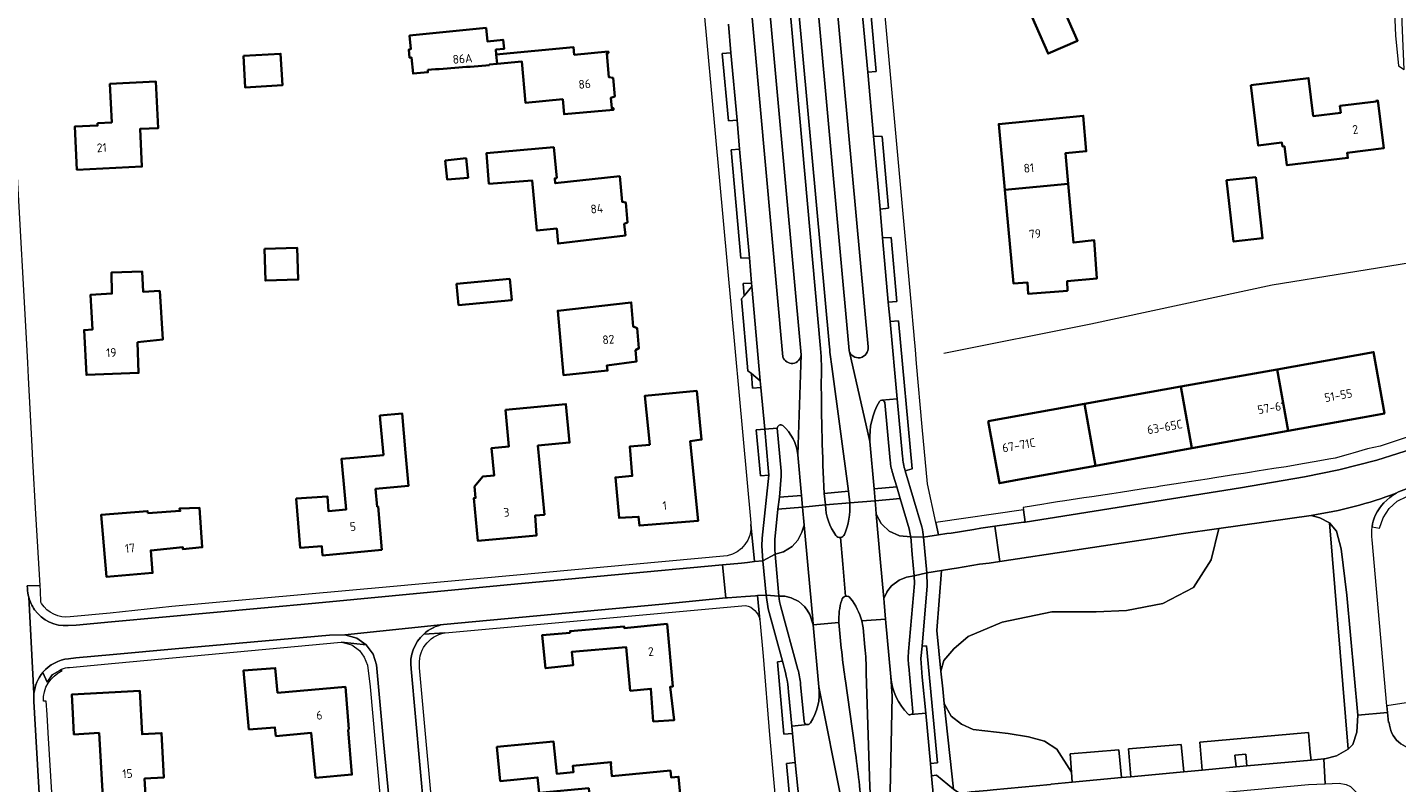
# Model space of a CAD drawing. Extents: x 150256 to 156914, y 461459 to 469481.
# Tile 21 of 256: x 152740 to 152951, y 462186 to 462302. Entities that reach past the tile are written whole.
import ezdxf
from ezdxf.enums import TextEntityAlignment as Align

# ---------------------------------------------------------------- set-up
doc = ezdxf.new("R2010")
doc.units = 0
doc.header["$LTSCALE"] = 0.75
for name, color, linetype, lineweight in [('B-RO-GR-BEPLANTING_CULTUUR_BOSPLANTSOEN-GV', 251, 'CONTINUOUS', 18), ('B-RO-GR-GROENVOORZIENING-GV', 251, 'CONTINUOUS', 18), ('B-RO-IE-TERREINAFSCHEIDING_KUNSTMATIG_HEKWERK-G', 251, 'IE-TERREINAFSCHEIDING-KUNSTMATIG', 18), ('B-RO-OG-BEBOUWING-GV', 6, 'CONTINUOUS', 35), ('B-RO-OG-BEBOUWING-T18', 1, 'CONTINUOUS', 18), ('B-RO-OG-TERREIN_CULTUURSCHEIDING-GV', 251, 'CONTINUOUS', 18), ('B-RO-VH-VERHARDING_ASFALT-GV', 251, 'CONTINUOUS', 18), ('B-RO-VH-VERHARDING_BETONSTRAATSTEEN-GV', 251, 'CONTINUOUS', 18), ('B-RO-VH-VERHARDING_STRAATBAKSTEEN-GV', 251, 'CONTINUOUS', 18), ('B-RO-VH-VERHARDING_TEGEL-GV', 251, 'CONTINUOUS', 18)]:
    doc.layers.add(name, color=color, linetype=linetype, lineweight=lineweight)
doc.styles.add('NLCS-ISO-M200-T18', font='NLCS-ISO.ttf', dxfattribs={"height": 360})
doc.linetypes.add('IE-TERREINAFSCHEIDING-KUNSTMATIG', pattern='A,4,[82,NLCS.SHX,S=0.75,R=90,X=0,Y=0],4,-2', length=10)

msp = doc.modelspace()

# ---------------------------------------------------------------- linework, layer by layer
at = {"layer": 'B-RO-GR-BEPLANTING_CULTUUR_BOSPLANTSOEN-GV'}
for points in [[(152880.934, 462218.496), (152880.223, 462209.212), (152880.85, 462202.935), (152881.28, 462204.629), (152882.817, 462206.386), (152885.022, 462208.33), (152890.302, 462210.525), (152897.94, 462212.093), (152904.81, 462212.093), (152909.475, 462212.344), (152915.062, 462213.41), (152919.829, 462215.856), (152922.546, 462220.121), (152923.7, 462224.968), (152917.909, 462224.145), (152913.052, 462223.404), (152889.909, 462219.874), (152888.284, 462219.626), (152886.791, 462219.468), (152883.243, 462218.871), (152882.513, 462218.741)], [(152882.795, 462184.742), (152883.6, 462184.194), (152884.876, 462184.256), (152885.53, 462184.329), (152887.952, 462184.524), (152888.924, 462184.661), (152897.737, 462185.489), (152897.86, 462185.528), (152897.869, 462185.501), (152901.112, 462185.807), (152900.99, 462187.376), (152898.709, 462190.894), (152896.812, 462192.148), (152894.352, 462192.838), (152891.225, 462193.34), (152885.791, 462193.967), (152883.996, 462194.783), (152882.407, 462196.037), (152881.363, 462197.99)]]:
    msp.add_lwpolyline(points, close=True, dxfattribs=at)
at = {"layer": 'B-RO-GR-GROENVOORZIENING-GV'}
msp.add_lwpolyline([(152928.059, 462188.33), (152927.889, 462190.163), (152926.207, 462190.007), (152926.376, 462188.175)], close=True, dxfattribs=at)
at = {"layer": 'B-RO-IE-TERREINAFSCHEIDING_KUNSTMATIG_HEKWERK-G'}
for points in [[(152950.5, 462312.133), (152950.971, 462301.08)], [(152950.971, 462301.08), (152951.444, 462296.375)], [(152954.895, 462266.22), (152931.946, 462262.517), (152903.977, 462256.524), (152881.271, 462252.007)]]:
    msp.add_lwpolyline(points, dxfattribs=at)
at = {"layer": 'B-RO-OG-BEBOUWING-GV'}
for points in [[(152893.585, 462306.976), (152897.381, 462298.287), (152901.924, 462300.272), (152898.698, 462307.656), (152897.907, 462307.31), (152897.875, 462307.697), (152897.164, 462316.408), (152886.396, 462315.35), (152887.25, 462306.391)], [(152773.226, 462297.944), (152773.497, 462293.064), (152779.238, 462293.383), (152778.967, 462298.263)], [(152812.245, 462298.155), (152812.379, 462296.723), (152816.161, 462297.068), (152816.741, 462290.704), (152822.487, 462291.228), (152822.698, 462288.925), (152830.343, 462289.622), (152830.319, 462289.881), (152830.05, 462289.856), (152829.905, 462291.447), (152830.516, 462291.677), (152830.249, 462294.518), (152829.615, 462294.629), (152829.28, 462298.304), (152829.549, 462298.328), (152829.525, 462298.587), (152824.276, 462298.108), (152824.17, 462299.273)], [(152928.662, 462293.41), (152929.804, 462284.092), (152933.447, 462284.538), (152933.52, 462283.942), (152933.847, 462283.982), (152934.209, 462281.035), (152943.638, 462282.191), (152943.54, 462282.984), (152949.158, 462283.673), (152948.257, 462291.028), (152947.999, 462290.996), (152948.011, 462290.897), (152942.393, 462290.208), (152942.522, 462289.156), (152938.282, 462288.637), (152937.563, 462294.501)], [(152750.715, 462287.563), (152750.734, 462287.178), (152747.211, 462287.008), (152747.533, 462280.344), (152757.577, 462280.829), (152757.296, 462286.653), (152760.078, 462286.788), (152759.733, 462293.951), (152752.624, 462293.608), (152752.91, 462287.669)], [(152900.481, 462278.16), (152900.054, 462282.912), (152903.273, 462283.216), (152902.8, 462288.7), (152889.757, 462287.404), (152890.707, 462277.252)], [(152821.58, 462279.048), (152821.117, 462283.82), (152810.716, 462282.893), (152811.111, 462278.188), (152817.79, 462278.687), (152818.515, 462270.954), (152821.571, 462271.27), (152821.764, 462268.957), (152832.157, 462270.217), (152831.988, 462271.994), (152832.476, 462272.192), (152832.226, 462275.292), (152831.665, 462275.38), (152831.287, 462279.342), (152821.336, 462278.27), (152821.258, 462279.016)], [(152804.378, 462281.79), (152804.652, 462278.849), (152807.895, 462279.124), (152807.57, 462282.115)], [(152890.707, 462277.252), (152892.059, 462262.792), (152894.183, 462262.961), (152894.323, 462261.186), (152900.366, 462261.681), (152900.312, 462263.152), (152904.908, 462263.591), (152904.503, 462269.479), (152901.293, 462269.108), (152900.481, 462278.16)], [(152929.412, 462279.225), (152924.92, 462278.719), (152925.987, 462269.262), (152930.479, 462269.768)], [(152776.479, 462268.123), (152776.633, 462263.24), (152781.678, 462263.4), (152781.523, 462268.283)], [(152756.884, 462253.726), (152760.782, 462254.128), (152760.317, 462261.654), (152757.754, 462261.511), (152757.606, 462264.657), (152752.885, 462264.51), (152752.933, 462261.241), (152749.652, 462261.057), (152749.945, 462255.712), (152748.655, 462255.601), (152749.018, 462248.683), (152757.045, 462248.999)], [(152814.323, 462263.498), (152806.123, 462262.728), (152806.429, 462259.466), (152814.629, 462260.236)], [(152833.695, 462252.512), (152834.241, 462252.811), (152833.972, 462255.925), (152833.38, 462256.148), (152833.058, 462259.87), (152821.719, 462258.58), (152822.606, 462248.66), (152829.415, 462249.347), (152829.311, 462250.164), (152833.849, 462250.739)], [(152934.422, 462240.048), (152945.862, 462242.121), (152949.274, 462242.739), (152947.588, 462252.208), (152932.721, 462249.546)], [(152917.855, 462246.883), (152919.561, 462237.355), (152934.422, 462240.048), (152932.721, 462249.546)], [(152835.91, 462237.903), (152832.844, 462237.615), (152833.226, 462233.104), (152830.611, 462232.855), (152831.18, 462226.615), (152834.187, 462226.801), (152834.323, 462225.424), (152843.369, 462226.158), (152842.161, 462238.479), (152843.907, 462238.693), (152843.176, 462246.208), (152835.165, 462245.474)], [(152904.701, 462234.663), (152919.561, 462237.355), (152917.855, 462246.883), (152902.989, 462244.221)], [(152813.663, 462243.297), (152814.196, 462237.642), (152811.508, 462237.388), (152811.906, 462233.157), (152810.154, 462232.992), (152808.885, 462231.459), (152809.051, 462229.697), (152808.782, 462229.672), (152809.406, 462223.051), (152818.47, 462223.905), (152818.219, 462226.975), (152819.674, 462227.112), (152818.669, 462237.785), (152823.547, 462238.244), (152822.988, 462244.175)], [(152888.123, 462241.559), (152889.854, 462231.973), (152892.935, 462232.531), (152904.701, 462234.663), (152902.989, 462244.221)], [(152781.365, 462229.617), (152782.008, 462221.985), (152785.325, 462222.271), (152785.453, 462220.812), (152794.583, 462221.687), (152794.013, 462228.353), (152793.871, 462228.34), (152793.61, 462231.083), (152798.701, 462231.567), (152798.241, 462236.661), (152797.722, 462242.724), (152794.289, 462242.415), (152794.397, 462241.215), (152794.833, 462236.37), (152794.838, 462236.318), (152790.267, 462235.907), (152788.371, 462235.736), (152788.868, 462230.117), (152789.064, 462227.908), (152786.34, 462227.663), (152786.188, 462229.938)], [(152758.458, 462227.352), (152758.431, 462227.672), (152751.291, 462227.095), (152752.082, 462217.519), (152759.227, 462218.125), (152758.937, 462221.607), (152763.893, 462222.078), (152763.883, 462221.785), (152766.871, 462222.077), (152766.432, 462228.193), (152763.367, 462228.062), (152763.491, 462227.688)], [(152823.652, 462208.86), (152819.34, 462208.534), (152819.856, 462203.406), (152824.093, 462203.87), (152823.91, 462205.944), (152832.258, 462206.674), (152832.901, 462199.935), (152836.11, 462200.246), (152836.463, 462195.209), (152839.669, 462195.372), (152839.061, 462200.531), (152839.473, 462200.571), (152838.595, 462210.253), (152831.978, 462209.606), (152831.956, 462209.858), (152823.628, 462209.146)], [(152789.394, 462193.903), (152789.481, 462194.021), (152788.962, 462200.519), (152778.511, 462199.627), (152778.14, 462203.442), (152773.233, 462203.06), (152774.067, 462193.976), (152778.089, 462194.266), (152778.241, 462192.936), (152783.704, 462193.417), (152784.355, 462186.518), (152789.959, 462187.007)], [(152751.646, 462181.715), (152758.227, 462182.024), (152757.985, 462186.387), (152760.97, 462186.559), (152760.591, 462193.389), (152757.605, 462193.216), (152757.241, 462199.947), (152746.754, 462199.342), (152746.913, 462196.409), (152747.087, 462193.201), (152750.971, 462193.425)], [(152829.951, 462188.641), (152829.923, 462188.93), (152824.061, 462188.367), (152824.156, 462187.371), (152821.568, 462187.122), (152821.089, 462192.1), (152812.35, 462191.258), (152812.856, 462185.993), (152818.619, 462186.547), (152818.849, 462184.158), (152826.514, 462184.896), (152827.092, 462178.883), (152839.823, 462180.108), (152839.718, 462181.203), (152840.873, 462181.313), (152840.359, 462186.659), (152839.204, 462186.548), (152839.111, 462187.614), (152830.074, 462186.745), (152829.892, 462188.636)]]:
    msp.add_lwpolyline(points, close=True, dxfattribs=at)
for points in [[(152812.379, 462296.723), (152812.245, 462298.155), (152812.175, 462298.897), (152813.439, 462299.015), (152813.297, 462300.411), (152810.869, 462300.163), (152810.656, 462302.254), (152798.862, 462301.051), (152799.053, 462298.958), (152798.755, 462298.931), (152798.871, 462297.65), (152799.17, 462297.677), (152799.398, 462295.185), (152801.694, 462295.394), (152801.659, 462295.779)], [(152811.219, 462296.513), (152811.209, 462296.617), (152812.379, 462296.723)]]:
    msp.add_lwpolyline(points, dxfattribs=at)
msp.add_lwpolyline([(152801.659, 462295.779, 0.0056474), (152811.219, 462296.513)], format="xyb", dxfattribs=at)
at = {"layer": 'B-RO-OG-TERREIN_CULTUURSCHEIDING-GV'}
for points in [[(152840.539, 462426.789), (152850.257, 462319.821), (152856.466, 462251.477)], [(152859.281, 462251.807), (152853.074, 462320.077), (152843.393, 462426.561)], [(152857.727, 462383.659), (152854.809, 462383.395), (152860.48, 462320.758), (152866.663, 462252.473)], [(152869.594, 462253.009), (152863.416, 462321.025), (152857.727, 462383.659)], [(152875.336, 462233.876), (152876.387, 462234.186), (152874.318, 462257.019), (152873.01, 462256.921)], [(152873.01, 462256.921), (152874.07, 462245.019), (152874.926, 462236.074)], [(152873.009, 462235.465), (152872.175, 462244.44)], [(152855.6, 462240.475), (152856.209, 462233.851), (152856.216, 462233.066), (152855.948, 462229.816), (152859.313, 462230.063), (152858.753, 462236.349)], [(152869.887, 462238.411), (152870.546, 462231.088)], [(152870.546, 462231.088), (152874.014, 462231.401), (152873.496, 462233.192)], [(152875.862, 462205.978), (152876.774, 462216.511), (152876.702, 462217.676), (152875.549, 462217.484), (152874.397, 462216.994), (152873.221, 462216.136), (152872.674, 462215.389), (152872.486, 462215.132), (152872.012, 462214.158), (152872.066, 462213.547), (152872.297, 462211), (152873.108, 462202.067)], [(152862.016, 462200.536), (152861.14, 462210.105), (152860.628, 462211.701), (152860.184, 462212.354), (152859.795, 462212.926), (152858.913, 462213.735), (152857.737, 462214.274), (152856.782, 462214.518), (152855.857, 462214.518)], [(152856.136, 462212.882), (152858.779, 462203.233)], [(152856.392, 462204.508), (152855.617, 462204.413), (152856.597, 462193.218), (152857.952, 462193.36), (152857.833, 462194.494), (152857.344, 462199.771)], [(152876.519, 462196.669), (152875.872, 462203.664)], [(152859.195, 462200.925), (152859.747, 462195.198)]]:
    msp.add_lwpolyline(points, dxfattribs=at)
for points in [[(152951.444, 462296.375), (152952.325, 462295.808), (152952.079, 462301.865), (152951.765, 462309.623), (152951.79, 462319.758), (152950.497, 462319.886), (152950.5, 462312.133), (152950.971, 462301.08)], [(152869.1, 462314.909), (152867.875, 462313.486), (152869.539, 462295.402), (152870.848, 462295.523)], [(152848.44, 462298.403), (152847.095, 462298.319), (152848.06, 462287.898), (152849.392, 462288.028)], [(152851.297, 462266.775), (152849.786, 462283.527), (152848.462, 462283.407), (152849.972, 462266.697)], [(152871.442, 462274.254), (152872.761, 462274.419), (152871.764, 462285.49), (152870.46, 462285.545)], [(152872.696, 462259.891), (152874.043, 462260.021), (152873.147, 462269.894), (152871.836, 462269.835)], [(152850.465, 462260.904), (152851.689, 462262.341), (152851.633, 462262.866), (152850.343, 462262.788)], [(152853.079, 462246.737), (152852.978, 462247.79), (152851.616, 462248.915), (152851.773, 462246.636)], [(152854.274, 462233.202), (152854.207, 462234.33), (152853.656, 462240.334), (152852.351, 462240.201), (152852.983, 462233.126)], [(152871.766, 462225.609), (152872.854, 462224.564), (152874.471, 462223.829), (152876.192, 462223.709), (152876.113, 462224.109), (152875.954, 462224.915), (152874.531, 462229.59), (152870.721, 462229.275), (152870.806, 462228.028), (152870.864, 462227.171), (152871.605, 462225.764)], [(152855.262, 462221.034), (152856.562, 462221.354), (152857.885, 462222.187), (152858.742, 462223.166), (152859.122, 462223.882), (152859.395, 462224.397), (152859.72, 462225.509), (152859.466, 462228.294), (152855.689, 462227.938), (152855.222, 462223.274), (152855.194, 462222.514), (152855.208, 462221.753)], [(152900.99, 462187.376), (152900.772, 462190.177), (152908.302, 462190.831), (152908.679, 462186.521), (152910.163, 462186.661), (152909.786, 462190.96), (152917.903, 462191.665), (152918.299, 462187.429), (152921.168, 462187.694), (152920.766, 462191.989), (152937.545, 462193.483), (152937.833, 462190.389), (152937.94, 462189.243), (152939.929, 462189.427), (152940.054, 462189.439), (152941.874, 462189.908), (152943.65, 462190.9), (152940.777, 462225.863), (152939.301, 462226.603), (152937.947, 462226.993), (152923.7, 462224.968), (152922.546, 462220.121), (152919.829, 462215.856), (152915.062, 462213.41), (152909.475, 462212.344), (152904.81, 462212.093), (152897.94, 462212.093), (152890.302, 462210.525), (152885.022, 462208.33), (152882.817, 462206.386), (152881.28, 462204.629), (152880.85, 462202.935), (152881.118, 462200.256), (152881.363, 462197.99), (152882.407, 462196.037), (152883.996, 462194.783), (152885.791, 462193.967), (152891.225, 462193.34), (152894.352, 462192.838), (152896.812, 462192.148), (152898.709, 462190.894)], [(152877.927, 462206.828), (152877.737, 462204.896), (152877.947, 462202.052), (152878.494, 462196.486), (152879.253, 462188.699), (152880.292, 462188.818), (152878.601, 462206.859)], [(152859.154, 462180.848), (152858.363, 462188.839), (152857.006, 462188.732), (152857.902, 462179.258)]]:
    msp.add_lwpolyline(points, close=True, dxfattribs=at)
for points in [[(152856.466, 462251.477, 0.8333917), (152859.281, 462251.807)], [(152866.663, 462252.473, 0.9532615), (152869.594, 462253.009)], [(152871.364, 462244.574, 0.1517457), (152869.887, 462238.411)], [(152871.706, 462244.802, 0.2874499), (152871.364, 462244.574)], [(152872.175, 462244.44, 0.345374), (152871.706, 462244.802)], [(152856.441, 462240.881, 0.5799888), (152855.6, 462240.475)], [(152858.753, 462236.349, 0.1911044), (152856.441, 462240.881)], [(152873.496, 462233.192, -0.062945), (152873.009, 462235.465)], [(152874.926, 462236.074, 0.0610469), (152875.336, 462233.876)], [(152855.857, 462214.518, 0.060424), (152856.136, 462212.882)], [(152875.872, 462203.664, -0.0622287), (152875.862, 462205.978)], [(152857.344, 462199.771, 0.0511021), (152856.392, 462204.508)], [(152858.779, 462203.233, -0.0433257), (152859.195, 462200.925)], [(152873.108, 462202.067, 0.1744233), (152875.767, 462196.339)], [(152860.706, 462194.977, 0.1788397), (152862.016, 462200.536)], [(152859.747, 462195.198, 0.4368497), (152860.286, 462194.707)], [(152860.286, 462194.707, 0.2522262), (152860.706, 462194.977)], [(152875.767, 462196.339, 0.3709738), (152876.179, 462196.256)], [(152876.179, 462196.256, 0.4023428), (152876.519, 462196.669)]]:
    msp.add_lwpolyline(points, format="xyb", dxfattribs=at)
at = {"layer": 'B-RO-VH-VERHARDING_ASFALT-GV'}
for points in [[(152862.26, 462252.787), (152856.214, 462320.367), (152844.801, 462447.967), (152843.868, 462458.407), (152843.782, 462459.851), (152843.053, 462468.725), (152841.863, 462482.981), (152840.91, 462494.328), (152840.641, 462497.332), (152834.543, 462493.133)], [(152839.404, 462470.665), (152840.358, 462460.143), (152840.357, 462459.756), (152840.499, 462458.237), (152841.12, 462451.446), (152841.462, 462447.701), (152843.393, 462426.561), (152853.074, 462320.077), (152859.281, 462251.807), (152858.753, 462236.349), (152859.313, 462230.063), (152859.466, 462228.294), (152863.019, 462228.614), (152862.831, 462230.395)], [(152852.581, 462458.654), (152846.424, 462458.548), (152846.865, 462448.135), (152847.782, 462426.523), (152857.481, 462320.483), (152863.659, 462252.963)], [(152863.998, 462249.976), (152866.59, 462230.722), (152866.765, 462228.918), (152870.721, 462229.275), (152870.546, 462231.088), (152869.887, 462238.411), (152866.663, 462252.473), (152860.48, 462320.758)], [(153003.17, 462265.243), (153000, 462262.647), (152999.303, 462262.076), (152997.105, 462260.275), (152990.06, 462255.27), (152982.876, 462250.777), (152978.688, 462248.273), (152973.243, 462245.465), (152971.025, 462244.668), (152971.02, 462244.668), (152956.818, 462238.586), (152954.596, 462237.591), (152948.081, 462235.547), (152942.243, 462234.055), (152936.951, 462232.963), (152927.075, 462231.262), (152893.826, 462225.974), (152893.598, 462225.938), (152889.154, 462225.319), (152889.909, 462219.874), (152913.052, 462223.404), (152917.909, 462224.145), (152923.7, 462224.968), (152937.947, 462226.993)], [(152955.086, 462239.851), (152948.586, 462237.708), (152946.672, 462237.281), (152944.368, 462236.615), (152943.668, 462236.413), (152941.691, 462235.842), (152940.696, 462235.664), (152938.73, 462235.32), (152936.615, 462234.949), (152934.092, 462234.511), (152932.212, 462234.218), (152929.617, 462233.814), (152928.433, 462233.629), (152927.501, 462233.484), (152926.32, 462233.3), (152923.409, 462232.846), (152921.916, 462232.613), (152919.125, 462232.178), (152917.826, 462231.976), (152914.699, 462231.489), (152913.972, 462231.379), (152912.733, 462231.19), (152911.71, 462231.034), (152908.534, 462230.55), (152907.203, 462230.347), (152904.111, 462229.876), (152902.909, 462229.693), (152899.956, 462229.243), (152898.823, 462229.07), (152897.279, 462228.835), (152896.7, 462228.746), (152893.513, 462228.209), (152893.564, 462227.86), (152893.826, 462225.974), (152927.075, 462231.262), (152936.951, 462232.963), (152942.243, 462234.055), (152948.081, 462235.547), (152954.596, 462237.591)], [(152947.368, 462225.219), (152948.511, 462225.037), (152949.075, 462226.63), (152949.983, 462228.065), (152951.241, 462229.19), (152952.738, 462229.918), (152955.558, 462230.839), (152957.461, 462231.488)], [(152863.019, 462228.614), (152859.466, 462228.294), (152859.72, 462225.509), (152860.345, 462218.732), (152861.058, 462210.999), (152861.14, 462210.105), (152865.116, 462210.465)], [(152868.627, 462210.71), (152872.297, 462211), (152872.066, 462213.547), (152872.012, 462214.158), (152871.471, 462220.286), (152870.864, 462227.171), (152870.806, 462228.028), (152870.721, 462229.275), (152866.765, 462228.918)], [(152937.947, 462226.993), (152939.301, 462226.603), (152940.777, 462225.863), (152941.847, 462224.584), (152942.571, 462221.847), (152943.479, 462214.685), (152945.155, 462196.146), (152949.745, 462196.593), (152949.654, 462197.614), (152947.382, 462223.232)], [(152866.126, 462214.515), (152865.703, 462219.478), (152865.352, 462223.576)], [(152865.352, 462223.576), (152865.703, 462219.478)], [(152746.252, 462204.887), (152747.372, 462205.011), (152753.132, 462205.538), (152762.678, 462206.408), (152786.516, 462208.524), (152788.857, 462208.588), (152804.12, 462210.181), (152837.861, 462213.316), (152847.637, 462214.266), (152847.124, 462219.348), (152813.902, 462216.259), (152784.344, 462213.436), (152752.853, 462210.575), (152747.425, 462210.06), (152746.204, 462209.991)], [(152865.703, 462219.478), (152866.126, 462214.515)], [(152739.91, 462215.703), (152739.887, 462216.109)], [(152740.919, 462199.535), (152740.103, 462214.376)], [(152740.103, 462214.376), (152740.919, 462199.535)], [(152804.12, 462210.181), (152788.857, 462208.588), (152790.738, 462208.028), (152792.185, 462207.017), (152793.229, 462205.574), (152793.771, 462203.93), (152794.842, 462192.062), (152797.549, 462163.959), (152799.059, 462146.683), (152798.787, 462144.36), (152797.784, 462142.23), (152796.269, 462140.873), (152794.18, 462140.196)], [(152865.116, 462210.465), (152861.14, 462210.105), (152862.016, 462200.536), (152865.546, 462182.726)], [(152869.328, 462202.674), (152869.878, 462185.13), (152870.079, 462181.634), (152875.305, 462124.371), (152884.624, 462022.26), (152884.65, 462021.949), (152887.748, 462022.299), (152884.54, 462057.313), (152878.37, 462124.665), (152872.997, 462183.32), (152873.03, 462184.342), (152873.336, 462199.108), (152873.108, 462202.067), (152872.297, 462211), (152868.627, 462210.71)], [(152868.836, 462209.652), (152869.123, 462206.684)], [(152804.477, 462144.049), (152799.092, 462203.344)], [(152742.293, 462202.775), (152742.301, 462202.784)], [(152867.497, 462191.523), (152866.12, 462201.45)], [(152744.227, 462141.35), (152744.097, 462143.439), (152743.844, 462147.447), (152743.759, 462148.657), (152743.068, 462160.888), (152742.304, 462173.635), (152741.776, 462183.214), (152740.907, 462198.264), (152740.905, 462198.447)], [(152945.155, 462196.146), (152945.019, 462193.555), (152944.39, 462191.643), (152943.65, 462190.9), (152941.874, 462189.908), (152940.054, 462189.439), (152939.929, 462189.427), (152940.114, 462185.588), (152942.281, 462185.693), (152943.349, 462185.449), (152944.023, 462185.146), (152945, 462184.192), (152945.824, 462182.906), (152946.267, 462181.408), (152951.288, 462181.724), (152951.219, 462182.68)], [(152950.016, 462195.042), (152949.883, 462195.038), (152949.745, 462196.593), (152945.155, 462196.146)]]:
    msp.add_lwpolyline(points, dxfattribs=at)
for points in [[(152862.375, 462247.808, 0.0347413), (152862.26, 462252.787)], [(152863.659, 462252.963, 0.023805), (152863.998, 462249.976)], [(152862.831, 462230.395, -0.0109114), (152862.375, 462247.808)], [(152951.073, 462230.414, -0.0564919), (152952.678, 462231.083)], [(152952.678, 462231.083, 0.0564919), (152951.073, 462230.414)], [(152864.653, 462223.877, -0.1486276), (152863.019, 462228.614)], [(152866.765, 462228.918, -0.12317), (152865.946, 462224.056)], [(152937.947, 462226.993, 0.05022), (152951.073, 462230.414)], [(152951.073, 462230.414, -0.05022), (152937.947, 462226.993)], [(152947.847, 462226.999, -0.1549368), (152951.073, 462230.414)], [(152951.073, 462230.414, 0.1549368), (152947.847, 462226.999)], [(152947.368, 462225.219, -0.0647553), (152947.847, 462226.999)], [(152947.847, 462226.999, 0.0647553), (152947.368, 462225.219)], [(152947.382, 462223.232, -0.0694515), (152947.368, 462225.219)], [(152865.352, 462223.576, -0.2784662), (152864.653, 462223.877)], [(152865.946, 462224.056, -0.2793449), (152865.352, 462223.576)], [(152740.103, 462214.376, -0.0565283), (152739.91, 462215.703)], [(152741.008, 462212.451, -0.0910546), (152740.103, 462214.376)], [(152865.116, 462210.465, -0.0914633), (152865.533, 462213.932)], [(152865.533, 462213.932, -0.3010278), (152866.126, 462214.515)], [(152866.126, 462214.515, -0.3012331), (152866.893, 462214.2)], [(152866.893, 462214.2, -0.1048148), (152868.627, 462210.71)], [(152746.204, 462209.991, -0.25973), (152741.008, 462212.451)], [(152801.052, 462208.693, -0.1427086), (152804.12, 462210.181)], [(152866.12, 462201.45, -0.0199784), (152865.116, 462210.465)], [(152868.627, 462210.71, -0.0292783), (152868.836, 462209.652)], [(152799.092, 462203.344, -0.2482942), (152801.052, 462208.693)], [(152869.123, 462206.684, -0.0236799), (152869.328, 462202.674)], [(152742.301, 462202.784, -0.1929979), (152746.252, 462204.887)], [(152740.919, 462199.535, -0.1494657), (152742.293, 462202.775)], [(152740.905, 462198.447, -0.0441104), (152740.919, 462199.535)], [(152954.593, 462190.951, -0.4236279), (152950.016, 462195.042)], [(152868.687, 462181.545, 0.0086159), (152867.497, 462191.523)]]:
    msp.add_lwpolyline(points, format="xyb", dxfattribs=at)
msp.add_lwpolyline([(152885.939, 462180.818), (152888.377, 462181.037), (152889.594, 462181.155), (152906.981, 462182.621), (152937.557, 462185.465), (152940.114, 462185.588), (152939.929, 462189.427), (152937.94, 462189.243), (152928.059, 462188.33), (152926.376, 462188.175), (152921.168, 462187.694), (152918.299, 462187.429), (152917.762, 462187.378), (152910.163, 462186.661), (152908.679, 462186.521), (152901.112, 462185.807), (152897.869, 462185.501), (152897.86, 462185.528), (152897.737, 462185.489), (152888.924, 462184.661), (152887.952, 462184.524), (152885.53, 462184.329)], close=True, dxfattribs=at)
at = {"layer": 'B-RO-VH-VERHARDING_BETONSTRAATSTEEN-GV'}
for points in [[(152863.659, 462252.963), (152857.481, 462320.483), (152856.214, 462320.367), (152862.26, 462252.787)], [(152862.831, 462230.395), (152866.59, 462230.722), (152863.998, 462249.976)], [(152866.765, 462228.918), (152863.019, 462228.614)], [(152869.123, 462206.684), (152868.836, 462209.652)], [(152996.166, 462202.73), (152980.116, 462198.906), (152979.804, 462200.18), (152977.276, 462210.491), (152970.509, 462205.183), (152970.845, 462202.258), (152971.001, 462200.898), (152949.654, 462197.614), (152949.745, 462196.593), (152949.883, 462195.038), (152950.016, 462195.042)], [(152866.12, 462201.45), (152867.497, 462191.523)], [(152868.687, 462181.545), (152873.94, 462124.238), (152875.305, 462124.371), (152870.079, 462181.634), (152869.878, 462185.13), (152869.328, 462202.674)]]:
    msp.add_lwpolyline(points, dxfattribs=at)
for points in [[(152862.26, 462252.787, -0.0347413), (152862.375, 462247.808)], [(152863.998, 462249.976, -0.023805), (152863.659, 462252.963)], [(152862.375, 462247.808, 0.0109114), (152862.831, 462230.395)], [(152863.019, 462228.614, 0.1486276), (152864.653, 462223.877)], [(152865.946, 462224.056, 0.12317), (152866.765, 462228.918)], [(152864.653, 462223.877, 0.2784662), (152865.352, 462223.576)], [(152865.352, 462223.576, 0.2793449), (152865.946, 462224.056)], [(152865.533, 462213.932, 0.0914633), (152865.116, 462210.465)], [(152866.126, 462214.515, 0.3010278), (152865.533, 462213.932)], [(152866.893, 462214.2, 0.3012331), (152866.126, 462214.515)], [(152868.627, 462210.71, 0.1048148), (152866.893, 462214.2)], [(152865.116, 462210.465, 0.0199784), (152866.12, 462201.45)], [(152868.836, 462209.652, 0.0292783), (152868.627, 462210.71)], [(152869.328, 462202.674, 0.0236799), (152869.123, 462206.684)], [(152950.016, 462195.042, 0.4236279), (152954.593, 462190.951)], [(152867.497, 462191.523, -0.0086159), (152868.687, 462181.545)]]:
    msp.add_lwpolyline(points, format="xyb", dxfattribs=at)
for points in [[(152876.192, 462223.709), (152874.471, 462223.829), (152872.854, 462224.564), (152871.766, 462225.609), (152871.605, 462225.764), (152870.864, 462227.171), (152871.471, 462220.286), (152872.012, 462214.158), (152872.486, 462215.132), (152872.674, 462215.389), (152873.221, 462216.136), (152874.397, 462216.994), (152875.549, 462217.484), (152876.702, 462217.676), (152876.401, 462220.972), (152876.194, 462223.698)], [(152860.184, 462212.354), (152860.628, 462211.701), (152861.14, 462210.105), (152861.058, 462210.999), (152860.345, 462218.732), (152859.72, 462225.509), (152859.395, 462224.397), (152859.122, 462223.882), (152858.742, 462223.166), (152857.885, 462222.187), (152856.562, 462221.354), (152855.262, 462221.034), (152855.265, 462220.994), (152855.534, 462218.06), (152855.852, 462214.577), (152855.857, 462214.518), (152856.782, 462214.518), (152857.737, 462214.274), (152858.913, 462213.735), (152859.795, 462212.926)], [(152847.124, 462219.348), (152847.637, 462214.266), (152847.915, 462214.293), (152850.713, 462214.483), (152851.46, 462214.529), (152852.244, 462214.605), (152852.542, 462214.625), (152853.856, 462214.712), (152853.352, 462220.009), (152852.061, 462219.876), (152851.722, 462219.841), (152850.998, 462219.737), (152850.064, 462219.621)], [(152937.94, 462189.243), (152937.833, 462190.389), (152937.545, 462193.483), (152920.766, 462191.989), (152921.168, 462187.694), (152926.376, 462188.175), (152926.207, 462190.007), (152927.889, 462190.163), (152928.059, 462188.33)], [(152900.99, 462187.376), (152901.112, 462185.807), (152908.679, 462186.521), (152908.302, 462190.831), (152900.772, 462190.177)], [(152910.163, 462186.661), (152917.762, 462187.378), (152918.299, 462187.429), (152917.903, 462191.665), (152909.786, 462190.96)]]:
    msp.add_lwpolyline(points, close=True, dxfattribs=at)
at = {"layer": 'B-RO-VH-VERHARDING_STRAATBAKSTEEN-GV'}
for points in [[(152871.836, 462269.835), (152871.503, 462273.585), (152871.442, 462274.254), (152870.46, 462285.545), (152869.539, 462295.402), (152867.875, 462313.486), (152867.192, 462321.372), (152867.074, 462322.731), (152866.399, 462329.507), (152865.871, 462335.465), (152865.767, 462336.905), (152864.472, 462351.196), (152863.397, 462362.638), (152862.891, 462368.682), (152860.882, 462390.326), (152860.477, 462394.68), (152859.863, 462401.508), (152859.382, 462406.643), (152859.09, 462410.154), (152857.687, 462425.353), (152856.859, 462433.679), (152856.749, 462437.91), (152854.68, 462437.817)], [(152853.743, 462427.523), (152854.546, 462418.686), (152857.727, 462383.659), (152863.416, 462321.025), (152869.594, 462253.009)], [(152856.466, 462251.477), (152850.257, 462319.821), (152840.539, 462426.789)], [(152848.044, 462302.837), (152848.44, 462298.403), (152849.392, 462288.028), (152849.786, 462283.527), (152851.297, 462266.775), (152851.633, 462262.866), (152851.689, 462262.341), (152852.978, 462247.79), (152853.079, 462246.737), (152853.656, 462240.334), (152855.6, 462240.475)], [(152871.706, 462244.802), (152874.07, 462245.019), (152873.01, 462256.921), (152872.696, 462259.891), (152871.836, 462269.835)], [(152858.753, 462236.349), (152859.281, 462251.807)], [(152866.663, 462252.473), (152869.887, 462238.411)], [(152873.108, 462202.067), (152873.336, 462199.108), (152873.03, 462184.342)], [(152865.546, 462182.726), (152862.016, 462200.536)], [(152898.26, 461983.925), (152898.024, 461984.937), (152896.608, 462000), (152895.052, 462016.549), (152891.703, 462052.155), (152891.221, 462052.574), (152890.935, 462055.932), (152891.335, 462056.406), (152890.843, 462061.688), (152889.663, 462074.75), (152889.518, 462076.432), (152885.39, 462120.959), (152885.01, 462125.305), (152884.557, 462130.507), (152884.372, 462132.305), (152880.241, 462177.33), (152879.374, 462186.825), (152879.253, 462188.699), (152878.494, 462196.486), (152876.179, 462196.256)], [(152860.286, 462194.707), (152857.833, 462194.494), (152857.952, 462193.36), (152858.363, 462188.839), (152859.154, 462180.848), (152859.96, 462171.381), (152860.806, 462162.475), (152861.006, 462160.321), (152861.331, 462156.408), (152862.214, 462146.338), (152863.068, 462137.372), (152864.366, 462123.318), (152864.489, 462121.987), (152866.418, 462100.76), (152866.553, 462099.224), (152868.245, 462080.927), (152869.539, 462066.597), (152869.638, 462065.602), (152869.813, 462064.082), (152871.471, 462045.48), (152872.267, 462036.891), (152872.9, 462029.937), (152873.029, 462028.443)]]:
    msp.add_lwpolyline(points, dxfattribs=at)
for points in [[(152851.616, 462248.915), (152852.978, 462247.79), (152851.689, 462262.341), (152850.465, 462260.904), (152850.059, 462260.443), (152851.072, 462249.34)], [(152878.148, 462223.625), (152878.667, 462218.144), (152880.934, 462218.496), (152882.513, 462218.741), (152883.243, 462218.871), (152886.791, 462219.468), (152888.284, 462219.626), (152889.909, 462219.874), (152889.154, 462225.319), (152886.99, 462225.019), (152885.893, 462224.838), (152882.443, 462224.276), (152881.74, 462224.223), (152880.482, 462224.014)]]:
    msp.add_lwpolyline(points, close=True, dxfattribs=at)
for points in [[(152859.281, 462251.807, -0.8333917), (152856.466, 462251.477)], [(152869.594, 462253.009, -0.9532615), (152866.663, 462252.473)], [(152869.887, 462238.411, -0.1517457), (152871.364, 462244.574)], [(152871.364, 462244.574, -0.2874499), (152871.706, 462244.802)], [(152855.6, 462240.475, -0.5799888), (152856.441, 462240.881)], [(152856.441, 462240.881, -0.1911044), (152858.753, 462236.349)], [(152875.767, 462196.339, -0.1744233), (152873.108, 462202.067)], [(152862.016, 462200.536, -0.1788397), (152860.706, 462194.977)], [(152860.706, 462194.977, -0.2522262), (152860.286, 462194.707)], [(152876.179, 462196.256, -0.3709738), (152875.767, 462196.339)]]:
    msp.add_lwpolyline(points, format="xyb", dxfattribs=at)
at = {"layer": 'B-RO-VH-VERHARDING_TEGEL-GV'}
for points in [[(152827.846, 462484.612), (152827.921, 462483.914), (152828.25, 462480.856), (152828.552, 462480.893), (152830.109, 462464.705), (152829.739, 462464.643), (152831.319, 462446.84), (152831.379, 462445.926), (152842.978, 462319.154), (152851.515, 462225.848)], [(152878.148, 462223.625), (152880.482, 462224.014), (152880.071, 462225.88), (152878.751, 462231.877), (152877.964, 462240.679), (152877.089, 462250.458), (152876.901, 462252.568), (152876.704, 462254.769), (152876.698, 462254.835), (152876.241, 462259.943), (152870.63, 462321.687), (152859.051, 462449.112), (152858.697, 462453.01)], [(152740.756, 462235.464), (152740.639, 462237.625), (152740.069, 462248.307), (152740.018, 462249.431), (152739.946, 462250.545), (152739.635, 462256.226), (152738.487, 462277.406), (152737.759, 462290.415), (152737.082, 462303.516), (152736.246, 462318.101), (152735.459, 462332.959), (152734.463, 462350.553), (152733.995, 462359.285), (152733.809, 462362.753), (152732.966, 462377.754), (152732.399, 462388.049), (152731.707, 462402.313), (152731.459, 462407.096)], [(152869.1, 462314.909), (152870.848, 462295.523), (152869.539, 462295.402), (152870.46, 462285.545), (152871.764, 462285.49), (152872.761, 462274.419), (152871.442, 462274.254), (152871.503, 462273.585), (152871.836, 462269.835), (152873.147, 462269.894), (152874.043, 462260.021), (152872.696, 462259.891), (152873.01, 462256.921), (152874.318, 462257.019), (152876.387, 462234.186), (152875.336, 462233.876), (152877.892, 462225.223)], [(152851.533, 462225.598), (152852.061, 462219.876), (152853.352, 462220.009), (152853.231, 462222.305), (152853.243, 462223.469), (152854.274, 462233.202), (152852.983, 462233.126), (152852.351, 462240.201), (152853.656, 462240.334), (152853.079, 462246.737), (152851.773, 462246.636), (152851.616, 462248.915), (152851.072, 462249.34), (152850.059, 462260.443), (152850.465, 462260.904), (152850.343, 462262.788), (152851.633, 462262.866), (152851.297, 462266.775), (152849.972, 462266.697), (152848.462, 462283.407), (152849.786, 462283.527), (152849.392, 462288.028), (152848.06, 462287.898), (152847.095, 462298.319), (152848.44, 462298.403), (152848.044, 462302.837)], [(152874.926, 462236.074), (152874.07, 462245.019), (152871.706, 462244.802)], [(152872.175, 462244.44), (152873.009, 462235.465)], [(152739.887, 462216.109), (152741.855, 462216.191), (152741.2, 462227.256), (152740.756, 462235.464)], [(152873.496, 462233.192), (152874.014, 462231.401), (152874.531, 462229.59), (152875.954, 462224.915), (152876.113, 462224.109), (152876.192, 462223.709), (152878.148, 462223.625)], [(152877.892, 462225.223), (152875.336, 462233.876)], [(152746.204, 462209.991), (152747.425, 462210.06), (152752.853, 462210.575), (152784.344, 462213.436), (152813.902, 462216.259), (152847.124, 462219.348), (152850.064, 462219.621), (152850.998, 462219.737), (152851.722, 462219.841), (152852.061, 462219.876), (152851.533, 462225.598)], [(152847.88, 462220.757), (152795.836, 462215.967), (152762.182, 462212.942), (152752.652, 462211.907), (152746.489, 462211.356)], [(152876.179, 462196.256), (152878.494, 462196.486), (152877.947, 462202.052), (152877.737, 462204.896), (152877.927, 462206.828), (152878.713, 462216.118), (152878.667, 462218.144), (152876.702, 462217.676), (152876.774, 462216.511), (152875.862, 462205.978)], [(152742.092, 462213.425), (152741.989, 462213.601), (152741.903, 462215.376), (152741.855, 462216.191), (152739.887, 462216.109), (152739.91, 462215.703)], [(152852.244, 462214.605), (152851.46, 462214.529), (152850.713, 462214.483), (152847.915, 462214.293), (152847.637, 462214.266), (152837.861, 462213.316), (152804.12, 462210.181)], [(152852.886, 462210.862), (152852.542, 462214.625), (152852.244, 462214.605)], [(152857.902, 462179.258), (152857.006, 462188.732), (152858.363, 462188.839), (152857.952, 462193.36), (152856.597, 462193.218), (152855.617, 462204.413), (152856.392, 462204.508), (152854.204, 462212.593), (152853.856, 462214.712), (152852.542, 462214.625), (152852.886, 462210.862), (152853.398, 462205.275), (152854.408, 462193.115), (152860.709, 462122.963)], [(152855.857, 462214.518), (152853.856, 462214.712), (152854.204, 462212.593), (152856.392, 462204.508)], [(152801.052, 462208.693), (152804.308, 462208.863), (152804.342, 462208.869), (152850.705, 462213.119)], [(152858.779, 462203.233), (152856.136, 462212.882)], [(152788.358, 462207.444), (152792.185, 462207.017), (152790.738, 462208.028), (152788.857, 462208.588), (152786.516, 462208.524), (152762.678, 462206.408), (152753.132, 462205.538), (152747.372, 462205.011), (152746.252, 462204.887)], [(152746.395, 462203.532), (152753.426, 462204.174), (152788.334, 462207.45), (152788.358, 462207.444)], [(152804.308, 462208.863), (152801.052, 462208.693)], [(152742.301, 462202.784), (152742.293, 462202.775), (152742.934, 462201.252), (152743.717, 462202.372), (152744.881, 462203.06), (152745.173, 462203.233), (152745.167, 462203.251)], [(152745.25, 462202.996), (152745.173, 462203.233), (152744.881, 462203.06), (152743.717, 462202.372), (152742.934, 462201.252), (152742.293, 462202.775)], [(152799.092, 462203.344), (152804.477, 462144.049)], [(152805.803, 462144.159), (152800.414, 462203.496)], [(152875.872, 462203.664), (152876.519, 462196.669)], [(152857.344, 462199.771), (152857.833, 462194.494), (152860.286, 462194.707)], [(152859.747, 462195.198), (152859.195, 462200.925)], [(152740.905, 462198.447), (152740.907, 462198.264), (152741.776, 462183.214), (152742.304, 462173.635), (152743.068, 462160.888), (152743.759, 462148.657), (152743.844, 462147.447), (152744.097, 462143.439), (152744.227, 462141.35)], [(152746.554, 462137.356), (152746.911, 462139.581), (152746.289, 462140.886), (152746.134, 462142.013), (152745.545, 462151.782), (152744.836, 462163.663), (152744.549, 462168.818), (152743.737, 462183.382), (152743.089, 462193.451), (152742.932, 462196.257), (152742.811, 462198.344), (152742.392, 462198.329)]]:
    msp.add_lwpolyline(points, dxfattribs=at)
for points in [[(152871.706, 462244.802, -0.345374), (152872.175, 462244.44)], [(152873.009, 462235.465, 0.062945), (152873.496, 462233.192)], [(152875.336, 462233.876, -0.0610469), (152874.926, 462236.074)], [(152851.533, 462225.598, -0.3713027), (152847.88, 462220.757)], [(152851.515, 462225.848, -0.0159175), (152851.533, 462225.598)], [(152878.148, 462223.625, 0.0650168), (152877.892, 462225.223)], [(152877.892, 462225.223, -0.0650168), (152878.148, 462223.625)], [(152739.91, 462215.703, 0.0565283), (152740.103, 462214.376)], [(152740.103, 462214.376, 0.0910546), (152741.008, 462212.451)], [(152856.136, 462212.882, -0.060424), (152855.857, 462214.518)], [(152741.008, 462212.451, 0.25973), (152746.204, 462209.991)], [(152746.489, 462211.356, -0.2968752), (152742.092, 462213.425)], [(152850.705, 462213.119, -0.3068976), (152852.886, 462210.862)], [(152804.12, 462210.181, 0.1427086), (152801.052, 462208.693)], [(152801.052, 462208.693, 0.2482942), (152799.092, 462203.344)], [(152800.414, 462203.496, -0.4047942), (152804.308, 462208.863)], [(152875.862, 462205.978, 0.0622287), (152875.872, 462203.664)], [(152746.252, 462204.887, 0.1929979), (152742.301, 462202.784)], [(152745.167, 462203.251, -0.1035865), (152746.395, 462203.532)], [(152856.392, 462204.508, -0.0511021), (152857.344, 462199.771)], [(152859.195, 462200.925, 0.0433257), (152858.779, 462203.233)], [(152742.293, 462202.775, 0.1494657), (152740.919, 462199.535)], [(152742.392, 462198.329, -0.3158675), (152745.25, 462202.996)], [(152740.919, 462199.535, 0.0441104), (152740.905, 462198.447)], [(152860.286, 462194.707, -0.4368497), (152859.747, 462195.198)], [(152876.519, 462196.669, -0.4023428), (152876.179, 462196.256)]]:
    msp.add_lwpolyline(points, format="xyb", dxfattribs=at)
for points in [[(152855.948, 462229.816), (152856.216, 462233.066), (152856.209, 462233.851), (152855.6, 462240.475), (152853.656, 462240.334), (152854.207, 462234.33), (152854.274, 462233.202), (152853.243, 462223.469), (152853.231, 462222.305), (152853.352, 462220.009), (152855.262, 462221.034), (152855.208, 462221.753), (152855.194, 462222.514), (152855.222, 462223.274), (152855.689, 462227.938)], [(152863.019, 462228.614), (152866.765, 462228.918), (152866.59, 462230.722), (152862.831, 462230.395)], [(152874.014, 462231.401), (152870.546, 462231.088), (152870.721, 462229.275), (152874.531, 462229.59)], [(152859.466, 462228.294), (152859.313, 462230.063), (152855.948, 462229.816), (152855.689, 462227.938)], [(152893.826, 462225.974), (152893.564, 462227.86), (152880.071, 462225.88), (152880.482, 462224.014), (152881.74, 462224.223), (152882.443, 462224.276), (152885.893, 462224.838), (152886.99, 462225.019), (152889.154, 462225.319), (152893.598, 462225.938)], [(152940.777, 462225.863), (152943.65, 462190.9), (152944.39, 462191.643), (152945.019, 462193.555), (152945.155, 462196.146), (152943.479, 462214.685), (152942.571, 462221.847), (152941.847, 462224.584)], [(152878.667, 462218.144), (152878.148, 462223.625), (152876.192, 462223.709), (152876.194, 462223.698), (152876.401, 462220.972), (152876.702, 462217.676)], [(152855.857, 462214.518), (152855.852, 462214.577), (152855.534, 462218.06), (152855.265, 462220.994), (152855.262, 462221.034), (152853.352, 462220.009), (152853.856, 462214.712)], [(152880.85, 462202.935), (152880.223, 462209.212), (152880.934, 462218.496), (152878.667, 462218.144), (152878.713, 462216.118), (152877.927, 462206.828), (152878.601, 462206.859), (152880.292, 462188.818), (152879.253, 462188.699), (152879.374, 462186.825), (152880.172, 462186.886), (152882.795, 462184.742), (152881.363, 462197.99), (152881.118, 462200.256)], [(152795.456, 462141.704), (152797.784, 462142.23), (152798.787, 462144.36), (152799.059, 462146.683), (152797.549, 462163.959), (152794.842, 462192.062), (152793.771, 462203.93), (152793.229, 462205.574), (152792.185, 462207.017), (152788.358, 462207.444), (152789.954, 462207.029), (152791.154, 462206.162), (152791.882, 462205.099), (152792.391, 462203.881), (152792.795, 462200.546), (152794.66, 462179.899), (152797.321, 462151.566), (152797.596, 462145.152), (152797.222, 462143.598), (152796.453, 462142.351)], [(152883.13, 462180.489), (152885.226, 462180.704), (152885.939, 462180.818), (152885.53, 462184.329), (152884.876, 462184.256), (152883.6, 462184.194), (152882.795, 462184.742), (152880.172, 462186.886), (152879.374, 462186.825), (152880.241, 462177.33), (152881.028, 462177.328)]]:
    msp.add_lwpolyline(points, close=True, dxfattribs=at)

# ---------------------------------------------------------------- texts
at = {"layer": 'B-RO-OG-BEBOUWING-T18', "style": 'NLCS-ISO-M200-T18'}
for s, rotation, p in [('86A', 4.5, (152807.037, 462297.485)), ('86', 4.8, (152825.871, 462293.584)), ('2', 7, (152944.772, 462286.577)), ('21', 2.8, (152751.373, 462283.758)), ('81', 5.3, (152894.409, 462280.626)), ('84', 5.5, (152827.745, 462274.344)), ('79', 5.3, (152895.359, 462270.465)), ('82', 4.9, (152829.538, 462254.151)), ('19', 3, (152752.842, 462252.133)), ('51-55', 10.3, (152942.156, 462245.515)), ('57-61', 10.3, (152931.818, 462243.641)), ('63-65C', 10.3, (152915.378, 462240.662)), ('67-71C', 10.3, (152892.861, 462237.833)), ('1', 5.8, (152838.226, 462228.524)), ('3', 5.4, (152813.806, 462227.483)), ('5', 5.5, (152790.115, 462225.277)), ('17', 4.7, (152755.73, 462221.947)), ('2', 5.6, (152836.101, 462205.99)), ('6', 4.9, (152784.945, 462196.162)), ('15', 3.3, (152755.339, 462187.151))]:
    msp.add_text(s, height=1.35, rotation=rotation, dxfattribs=at).set_placement(p, align=Align.MIDDLE)

doc.saveas('drawing.dxf')
